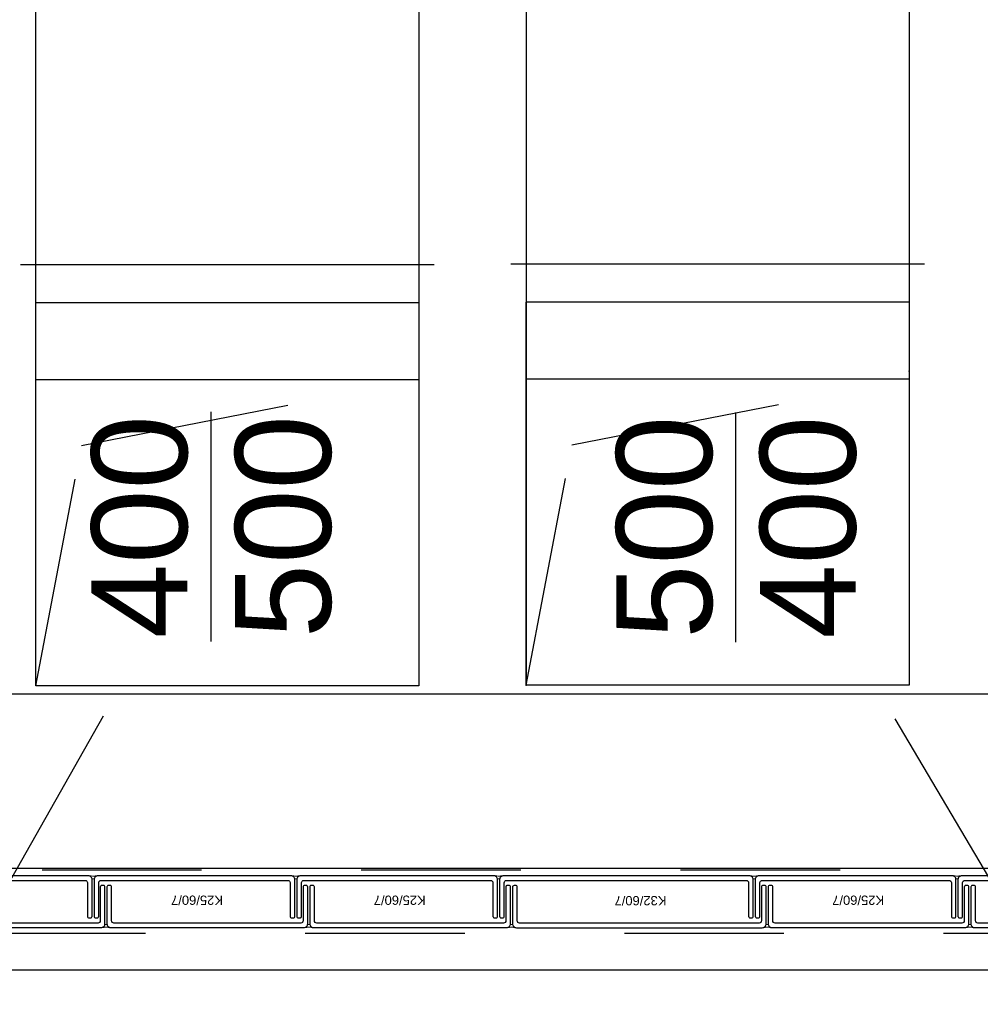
# Model space of a CAD drawing. Header units: metres. Extents: x 0 to 32.9, y 0 to 31.7.
# Tile 4 of 39: x 24.1 to 25.4, y 13.5 to 14.8. Entities that reach past the tile are written whole.
import ezdxf
from ezdxf.enums import TextEntityAlignment as Align

# ---------------------------------------------------------------- set-up
doc = ezdxf.new("R2010")
doc.units = ezdxf.units.M
doc.linetypes.add('Dash Style-1', pattern=[0.41664, 0.20828, -0.20836])
doc.linetypes.add('DGN Style 2', pattern=[0.457481, 0.274488, -0.182992])
for name, color, linetype in [('003ARCH_A', 7, 'Continuous'), ('003TX_TXT', 7, 'Continuous'), ('004TGA_L', 50, 'Continuous'), ('004TX_TXT', 7, 'Continuous')]:
    doc.layers.add(name, color=color, linetype=linetype)
doc.styles.add('ARIAL', font='arial.ttf')

msp = doc.modelspace()

# ---------------------------------------------------------------- linework, layer by layer
at = {"layer": '003ARCH_A', "color": 253}
for p, q in [((27.2924, 13.8848), (23.1924, 13.8848)), ((27.5164, 13.6573), (22.9683, 13.6573)), ((27.6502, 13.5245), (22.8345, 13.5245))]:
    msp.add_line(p, q, dxfattribs=at)
at = {"layer": '003ARCH_A', "color": 253, "linetype": 'Dash Style-1'}
for p, q in [((22.8833, 13.6555), (27.6014, 13.6555)), ((27.6014, 13.5725), (22.8833, 13.5725))]:
    msp.add_line(p, q, dxfattribs=at)
at = {"layer": '003ARCH_A', "color": 253, "linetype": 'Continuous', "lineweight": 18}
for p, q in [((24.1945, 13.6477), (24.1955, 13.6474)), ((24.1953, 13.6477), (24.1945, 13.6477)), ((24.1957, 13.6477), (24.1953, 13.6477)), ((24.1955, 13.6474), (24.1965, 13.6468)), ((24.196, 13.6477), (24.1957, 13.6477)), ((24.1965, 13.6476), (24.196, 13.6477)), ((24.1968, 13.6476), (24.1965, 13.6476)), ((24.1965, 13.6468), (24.1975, 13.6458)), ((24.1974, 13.6475), (24.1968, 13.6476)), ((24.1991, 13.6473), (24.1974, 13.6475)), ((24.1975, 13.6458), (24.1981, 13.6448)), ((24.1981, 13.6448), (24.1984, 13.6438)), ((24.1984, 13.6438), (24.1989, 13.6437)), ((24.1989, 13.6437), (24.1991, 13.6437)), ((24.1997, 13.6473), (24.1991, 13.6473)), ((24.1991, 13.6437), (24.1993, 13.6436)), ((24.1993, 13.6436), (24.1995, 13.6436)), ((24.1995, 13.6436), (24.1997, 13.6436)), ((24.2003, 13.6473), (24.1997, 13.6473)), ((24.1997, 13.6436), (24.1999, 13.6436)), ((24.1999, 13.6436), (24.2001, 13.6436)), ((24.2001, 13.6436), (24.2004, 13.6436)), ((24.2008, 13.6473), (24.2003, 13.6473)), ((24.2004, 13.6436), (24.2006, 13.6436)), ((24.2006, 13.6436), (24.201, 13.6437)), ((24.2015, 13.6473), (24.2008, 13.6473)), ((24.201, 13.6437), (24.2012, 13.6438)), ((24.2012, 13.6438), (24.2013, 13.6438)), ((24.2013, 13.6438), (24.2016, 13.6448)), ((24.202, 13.6474), (24.2015, 13.6473)), ((24.2016, 13.6448), (24.2022, 13.6458)), ((24.2024, 13.6474), (24.202, 13.6474)), ((24.2022, 13.6458), (24.2032, 13.6468)), ((24.2028, 13.6475), (24.2024, 13.6474)), ((24.2033, 13.6475), (24.2028, 13.6475)), ((24.2032, 13.6468), (24.2042, 13.6474)), ((24.2037, 13.6476), (24.2033, 13.6475)), ((24.2052, 13.6477), (24.2037, 13.6476)), ((24.2042, 13.6474), (24.2052, 13.6477)), ((24.4591, 13.6477), (24.4601, 13.6474)), ((24.4599, 13.6477), (24.4591, 13.6477)), ((24.4603, 13.6477), (24.4599, 13.6477)), ((24.4601, 13.6474), (24.4612, 13.6468)), ((24.4606, 13.6477), (24.4603, 13.6477)), ((24.4611, 13.6476), (24.4606, 13.6477)), ((24.4615, 13.6476), (24.4611, 13.6476)), ((24.4612, 13.6468), (24.4622, 13.6458)), ((24.462, 13.6475), (24.4615, 13.6476)), ((24.4637, 13.6473), (24.462, 13.6475)), ((24.4622, 13.6458), (24.4627, 13.6448)), ((24.4627, 13.6448), (24.4631, 13.6438)), ((24.4631, 13.6438), (24.4635, 13.6437)), ((24.4635, 13.6437), (24.4637, 13.6437)), ((24.4643, 13.6473), (24.4637, 13.6473)), ((24.4637, 13.6437), (24.4639, 13.6436)), ((24.4639, 13.6436), (24.4641, 13.6436)), ((24.4641, 13.6436), (24.4643, 13.6436)), ((24.4649, 13.6473), (24.4643, 13.6473)), ((24.4643, 13.6436), (24.4646, 13.6436)), ((24.4646, 13.6436), (24.4647, 13.6436)), ((24.4647, 13.6436), (24.465, 13.6436)), ((24.4655, 13.6473), (24.4649, 13.6473)), ((24.465, 13.6436), (24.4652, 13.6436)), ((24.4652, 13.6436), (24.4656, 13.6437)), ((24.4661, 13.6473), (24.4655, 13.6473)), ((24.4656, 13.6437), (24.4658, 13.6438)), ((24.4658, 13.6438), (24.4659, 13.6438)), ((24.4659, 13.6438), (24.4662, 13.6448)), ((24.4666, 13.6474), (24.4661, 13.6473)), ((24.4662, 13.6448), (24.4668, 13.6458)), ((24.467, 13.6474), (24.4666, 13.6474)), ((24.4668, 13.6458), (24.4678, 13.6468)), ((24.4674, 13.6475), (24.467, 13.6474)), ((24.4679, 13.6475), (24.4674, 13.6475)), ((24.4678, 13.6468), (24.4688, 13.6474)), ((24.4684, 13.6476), (24.4679, 13.6475)), ((24.4698, 13.6477), (24.4684, 13.6476)), ((24.4688, 13.6474), (24.4698, 13.6477)), ((24.7238, 13.6477), (24.7248, 13.6474)), ((24.7246, 13.6477), (24.7238, 13.6477)), ((24.725, 13.6477), (24.7246, 13.6477)), ((24.7248, 13.6474), (24.7258, 13.6468)), ((24.7253, 13.6477), (24.725, 13.6477)), ((24.7257, 13.6476), (24.7253, 13.6477)), ((24.7261, 13.6476), (24.7257, 13.6476)), ((24.7258, 13.6468), (24.7268, 13.6458)), ((24.7267, 13.6475), (24.7261, 13.6476)), ((24.7284, 13.6473), (24.7267, 13.6475)), ((24.7268, 13.6458), (24.7274, 13.6448)), ((24.7274, 13.6448), (24.7277, 13.6438)), ((24.7277, 13.6438), (24.7281, 13.6437)), ((24.7281, 13.6437), (24.7284, 13.6437)), ((24.729, 13.6473), (24.7284, 13.6473)), ((24.7284, 13.6437), (24.7286, 13.6436)), ((24.7286, 13.6436), (24.7288, 13.6436)), ((24.7288, 13.6436), (24.729, 13.6436)), ((24.7296, 13.6473), (24.729, 13.6473)), ((24.729, 13.6436), (24.7292, 13.6436)), ((24.7292, 13.6436), (24.7294, 13.6436)), ((24.7294, 13.6436), (24.7297, 13.6436)), ((24.7301, 13.6473), (24.7296, 13.6473)), ((24.7297, 13.6436), (24.7299, 13.6436)), ((24.7299, 13.6436), (24.7302, 13.6437)), ((24.7307, 13.6473), (24.7301, 13.6473)), ((24.7302, 13.6437), (24.7304, 13.6438)), ((24.7304, 13.6438), (24.7306, 13.6438)), ((24.7306, 13.6438), (24.7309, 13.6448)), ((24.7312, 13.6474), (24.7307, 13.6473)), ((24.7309, 13.6448), (24.7315, 13.6458)), ((24.7317, 13.6474), (24.7312, 13.6474)), ((24.7315, 13.6458), (24.7325, 13.6468)), ((24.7321, 13.6475), (24.7317, 13.6474)), ((24.7325, 13.6475), (24.7321, 13.6475)), ((24.733, 13.6476), (24.7325, 13.6475)), ((24.7325, 13.6468), (24.7335, 13.6474)), ((24.7345, 13.6477), (24.733, 13.6476)), ((24.7335, 13.6474), (24.7345, 13.6477)), ((25.0574, 13.6477), (25.0584, 13.6474)), ((25.0582, 13.6477), (25.0574, 13.6477)), ((25.0586, 13.6477), (25.0582, 13.6477)), ((25.0584, 13.6474), (25.0594, 13.6468)), ((25.0589, 13.6477), (25.0586, 13.6477)), ((25.0594, 13.6476), (25.0589, 13.6477)), ((25.0597, 13.6475), (25.0594, 13.6476)), ((25.0594, 13.6468), (25.0604, 13.6458)), ((25.0603, 13.6474), (25.0597, 13.6475)), ((25.062, 13.6473), (25.0603, 13.6474)), ((25.0604, 13.6458), (25.061, 13.6448)), ((25.061, 13.6448), (25.0613, 13.6438)), ((25.0613, 13.6438), (25.0618, 13.6437)), ((25.0618, 13.6437), (25.062, 13.6436)), ((25.0626, 13.6473), (25.062, 13.6473)), ((25.062, 13.6436), (25.0622, 13.6436)), ((25.0622, 13.6436), (25.0624, 13.6436)), ((25.0624, 13.6436), (25.0626, 13.6436)), ((25.0632, 13.6473), (25.0626, 13.6473)), ((25.0626, 13.6436), (25.0628, 13.6436)), ((25.0628, 13.6436), (25.063, 13.6436)), ((25.063, 13.6436), (25.0633, 13.6436)), ((25.0637, 13.6473), (25.0632, 13.6473)), ((25.0633, 13.6436), (25.0635, 13.6436)), ((25.0635, 13.6436), (25.0639, 13.6436)), ((25.0644, 13.6473), (25.0637, 13.6473)), ((25.0639, 13.6436), (25.0641, 13.6437)), ((25.0641, 13.6437), (25.0642, 13.6438)), ((25.0642, 13.6438), (25.0645, 13.6448)), ((25.0649, 13.6473), (25.0644, 13.6473)), ((25.0645, 13.6448), (25.0651, 13.6458)), ((25.0653, 13.6474), (25.0649, 13.6473)), ((25.0651, 13.6458), (25.0661, 13.6468)), ((25.0657, 13.6474), (25.0653, 13.6474)), ((25.0662, 13.6475), (25.0657, 13.6474)), ((25.0661, 13.6468), (25.0671, 13.6474)), ((25.0666, 13.6475), (25.0662, 13.6475)), ((25.0681, 13.6477), (25.0666, 13.6475)), ((25.0671, 13.6474), (25.0681, 13.6477)), ((25.3221, 13.6477), (25.3231, 13.6474)), ((25.3229, 13.6477), (25.3221, 13.6477)), ((25.3232, 13.6477), (25.3229, 13.6477)), ((25.3231, 13.6474), (25.3241, 13.6468)), ((25.3235, 13.6477), (25.3232, 13.6477)), ((25.324, 13.6476), (25.3235, 13.6477)), ((25.3244, 13.6476), (25.324, 13.6476)), ((25.3241, 13.6468), (25.3251, 13.6458)), ((25.3249, 13.6475), (25.3244, 13.6476)), ((25.3266, 13.6473), (25.3249, 13.6475)), ((25.3251, 13.6458), (25.3257, 13.6448)), ((25.3257, 13.6448), (25.326, 13.6438)), ((25.326, 13.6438), (25.3264, 13.6437)), ((25.3264, 13.6437), (25.3266, 13.6437)), ((25.3272, 13.6473), (25.3266, 13.6473)), ((25.3266, 13.6437), (25.3269, 13.6436)), ((25.3269, 13.6436), (25.3271, 13.6436)), ((25.3271, 13.6436), (25.3273, 13.6436)), ((25.3279, 13.6473), (25.3272, 13.6473)), ((25.3273, 13.6436), (25.3275, 13.6436)), ((25.3275, 13.6436), (25.3277, 13.6436)), ((25.3277, 13.6436), (25.3279, 13.6436)), ((25.3284, 13.6473), (25.3279, 13.6473)), ((25.3279, 13.6436), (25.3282, 13.6436)), ((25.3282, 13.6436), (25.3285, 13.6437)), ((25.329, 13.6473), (25.3284, 13.6473)), ((25.3285, 13.6437), (25.3287, 13.6438)), ((25.3287, 13.6438), (25.3288, 13.6438)), ((25.3288, 13.6438), (25.3292, 13.6448)), ((25.3295, 13.6474), (25.329, 13.6473)), ((25.3292, 13.6448), (25.3298, 13.6458)), ((25.33, 13.6474), (25.3295, 13.6474)), ((25.3298, 13.6458), (25.3308, 13.6468)), ((25.3304, 13.6475), (25.33, 13.6474)), ((25.3308, 13.6475), (25.3304, 13.6475)), ((25.3313, 13.6476), (25.3308, 13.6475)), ((25.3308, 13.6468), (25.3318, 13.6474)), ((25.3328, 13.6477), (25.3313, 13.6476)), ((25.3318, 13.6474), (25.3328, 13.6477)), ((24.215, 13.5831), (24.2153, 13.5841)), ((24.2153, 13.5841), (24.2157, 13.5842)), ((24.2157, 13.5842), (24.2159, 13.5842)), ((24.2159, 13.5842), (24.2161, 13.5843)), ((24.2161, 13.5843), (24.2164, 13.5843)), ((24.2164, 13.5843), (24.2166, 13.5843)), ((24.2166, 13.5843), (24.2168, 13.5843)), ((24.2168, 13.5843), (24.217, 13.5843)), ((24.217, 13.5843), (24.2172, 13.5843)), ((24.2172, 13.5843), (24.2174, 13.5843)), ((24.2174, 13.5843), (24.2178, 13.5842)), ((24.2178, 13.5842), (24.218, 13.5842)), ((24.218, 13.5842), (24.2181, 13.5841)), ((24.2181, 13.5841), (24.2185, 13.5831)), ((24.4796, 13.5831), (24.4799, 13.5841)), ((24.4799, 13.5841), (24.4804, 13.5842)), ((24.4804, 13.5842), (24.4806, 13.5842)), ((24.4806, 13.5842), (24.4808, 13.5843)), ((24.4808, 13.5843), (24.481, 13.5843)), ((24.481, 13.5843), (24.4812, 13.5843)), ((24.4812, 13.5843), (24.4814, 13.5843)), ((24.4814, 13.5843), (24.4816, 13.5843)), ((24.4816, 13.5843), (24.4819, 13.5843)), ((24.4819, 13.5843), (24.4821, 13.5843)), ((24.4821, 13.5843), (24.4825, 13.5842)), ((24.4825, 13.5842), (24.4827, 13.5842)), ((24.4827, 13.5842), (24.4828, 13.5841)), ((24.4828, 13.5841), (24.4831, 13.5831)), ((24.7443, 13.5831), (24.7446, 13.5841)), ((24.7446, 13.5841), (24.745, 13.5842)), ((24.745, 13.5842), (24.7452, 13.5842)), ((24.7452, 13.5842), (24.7455, 13.5842)), ((24.7455, 13.5842), (24.7457, 13.5843)), ((24.7457, 13.5843), (24.7459, 13.5843)), ((24.7459, 13.5843), (24.7461, 13.5843)), ((24.7461, 13.5843), (24.7463, 13.5843)), ((24.7463, 13.5843), (24.7465, 13.5842)), ((24.7465, 13.5842), (24.7468, 13.5842)), ((24.7468, 13.5842), (24.7471, 13.5842)), ((24.7471, 13.5842), (24.7473, 13.5841)), ((24.7473, 13.5841), (24.7474, 13.5841)), ((24.7474, 13.5841), (24.7478, 13.5831)), ((25.0779, 13.5831), (25.0782, 13.5841)), ((25.0782, 13.5841), (25.0786, 13.5842)), ((25.0786, 13.5842), (25.0789, 13.5842)), ((25.0789, 13.5842), (25.0791, 13.5843)), ((25.0791, 13.5843), (25.0793, 13.5843)), ((25.0793, 13.5843), (25.0795, 13.5843)), ((25.0795, 13.5843), (25.0797, 13.5843)), ((25.0797, 13.5843), (25.0799, 13.5843)), ((25.0799, 13.5843), (25.0802, 13.5843)), ((25.0802, 13.5843), (25.0804, 13.5843)), ((25.0804, 13.5843), (25.0807, 13.5842)), ((25.0807, 13.5842), (25.0809, 13.5842)), ((25.0809, 13.5842), (25.0811, 13.5841)), ((25.0811, 13.5841), (25.0814, 13.5831)), ((25.3426, 13.5831), (25.3429, 13.5841)), ((25.3429, 13.5841), (25.3433, 13.5842)), ((25.3433, 13.5842), (25.3435, 13.5842)), ((25.3435, 13.5842), (25.3437, 13.5843)), ((25.3437, 13.5843), (25.344, 13.5843)), ((25.344, 13.5843), (25.3441, 13.5843)), ((25.3441, 13.5843), (25.3444, 13.5843)), ((25.3444, 13.5843), (25.3446, 13.5843)), ((25.3446, 13.5843), (25.3448, 13.5843)), ((25.3448, 13.5843), (25.345, 13.5843)), ((25.345, 13.5843), (25.3454, 13.5842)), ((25.3454, 13.5842), (25.3456, 13.5842)), ((25.3456, 13.5842), (25.3457, 13.5841)), ((25.3457, 13.5841), (25.346, 13.5831)), ((24.2114, 13.5802), (24.2124, 13.5805)), ((24.2122, 13.5802), (24.2114, 13.5802)), ((24.2125, 13.5802), (24.2122, 13.5802)), ((24.2124, 13.5805), (24.2134, 13.5811)), ((24.2128, 13.5802), (24.2125, 13.5802)), ((24.2133, 13.5803), (24.2128, 13.5802)), ((24.2137, 13.5803), (24.2133, 13.5803)), ((24.2134, 13.5811), (24.2144, 13.5821)), ((24.2142, 13.5805), (24.2137, 13.5803)), ((24.2159, 13.5806), (24.2142, 13.5805)), ((24.2144, 13.5821), (24.215, 13.5831)), ((24.2165, 13.5806), (24.2159, 13.5806)), ((24.2172, 13.5806), (24.2165, 13.5806)), ((24.2177, 13.5806), (24.2172, 13.5806)), ((24.2183, 13.5806), (24.2177, 13.5806)), ((24.2188, 13.5805), (24.2183, 13.5806)), ((24.2185, 13.5831), (24.219, 13.5821)), ((24.2193, 13.5805), (24.2188, 13.5805)), ((24.219, 13.5821), (24.22, 13.5811)), ((24.2197, 13.5805), (24.2193, 13.5805)), ((24.2201, 13.5804), (24.2197, 13.5805)), ((24.22, 13.5811), (24.2211, 13.5805)), ((24.2206, 13.5803), (24.2201, 13.5804)), ((24.2221, 13.5802), (24.2206, 13.5803)), ((24.2211, 13.5805), (24.2221, 13.5802)), ((24.476, 13.5802), (24.477, 13.5805)), ((24.4768, 13.5802), (24.476, 13.5802)), ((24.4772, 13.5802), (24.4768, 13.5802)), ((24.477, 13.5805), (24.478, 13.5811)), ((24.4775, 13.5802), (24.4772, 13.5802)), ((24.478, 13.5803), (24.4775, 13.5802)), ((24.478, 13.5811), (24.479, 13.5821)), ((24.4783, 13.5803), (24.478, 13.5803)), ((24.4789, 13.5805), (24.4783, 13.5803)), ((24.4806, 13.5806), (24.4789, 13.5805)), ((24.479, 13.5821), (24.4796, 13.5831)), ((24.4812, 13.5806), (24.4806, 13.5806)), ((24.4818, 13.5806), (24.4812, 13.5806)), ((24.4823, 13.5806), (24.4818, 13.5806)), ((24.483, 13.5806), (24.4823, 13.5806)), ((24.4835, 13.5805), (24.483, 13.5806)), ((24.4831, 13.5831), (24.4837, 13.5821)), ((24.4839, 13.5805), (24.4835, 13.5805)), ((24.4837, 13.5821), (24.4847, 13.5811)), ((24.4843, 13.5805), (24.4839, 13.5805)), ((24.4848, 13.5804), (24.4843, 13.5805)), ((24.4847, 13.5811), (24.4857, 13.5805)), ((24.4852, 13.5803), (24.4848, 13.5804)), ((24.4867, 13.5802), (24.4852, 13.5803)), ((24.4857, 13.5805), (24.4867, 13.5802)), ((24.7407, 13.5802), (24.7417, 13.5805)), ((24.7415, 13.5802), (24.7407, 13.5802)), ((24.7418, 13.5802), (24.7415, 13.5802)), ((24.7417, 13.5805), (24.7427, 13.5811)), ((24.7421, 13.5802), (24.7418, 13.5802)), ((24.7426, 13.5803), (24.7421, 13.5802)), ((24.743, 13.5803), (24.7426, 13.5803)), ((24.7427, 13.5811), (24.7437, 13.5821)), ((24.7435, 13.5804), (24.743, 13.5803)), ((24.7452, 13.5806), (24.7435, 13.5804)), ((24.7437, 13.5821), (24.7443, 13.5831)), ((24.7458, 13.5806), (24.7452, 13.5806)), ((24.7465, 13.5806), (24.7458, 13.5806)), ((24.747, 13.5806), (24.7465, 13.5806)), ((24.7476, 13.5805), (24.747, 13.5806)), ((24.7481, 13.5805), (24.7476, 13.5805)), ((24.7478, 13.5831), (24.7484, 13.5821)), ((24.7486, 13.5805), (24.7481, 13.5805)), ((24.7484, 13.5821), (24.7494, 13.5811)), ((24.749, 13.5804), (24.7486, 13.5805)), ((24.7494, 13.5804), (24.749, 13.5804)), ((24.7494, 13.5811), (24.7504, 13.5805)), ((24.7499, 13.5803), (24.7494, 13.5804)), ((24.7514, 13.5802), (24.7499, 13.5803)), ((24.7504, 13.5805), (24.7514, 13.5802)), ((25.0743, 13.5802), (25.0753, 13.5805)), ((25.0751, 13.5802), (25.0743, 13.5802)), ((25.0755, 13.5802), (25.0751, 13.5802)), ((25.0753, 13.5805), (25.0763, 13.5811)), ((25.0758, 13.5802), (25.0755, 13.5802)), ((25.0762, 13.5803), (25.0758, 13.5802)), ((25.0766, 13.5803), (25.0762, 13.5803)), ((25.0763, 13.5811), (25.0773, 13.5821)), ((25.0772, 13.5805), (25.0766, 13.5803)), ((25.0789, 13.5806), (25.0772, 13.5805)), ((25.0773, 13.5821), (25.0779, 13.5831)), ((25.0795, 13.5806), (25.0789, 13.5806)), ((25.0801, 13.5806), (25.0795, 13.5806)), ((25.0806, 13.5806), (25.0801, 13.5806)), ((25.0812, 13.5806), (25.0806, 13.5806)), ((25.0817, 13.5805), (25.0812, 13.5806)), ((25.0814, 13.5831), (25.082, 13.5821)), ((25.0822, 13.5805), (25.0817, 13.5805)), ((25.082, 13.5821), (25.083, 13.5811)), ((25.0826, 13.5805), (25.0822, 13.5805)), ((25.083, 13.5804), (25.0826, 13.5805)), ((25.083, 13.5811), (25.084, 13.5805)), ((25.0835, 13.5803), (25.083, 13.5804)), ((25.085, 13.5802), (25.0835, 13.5803)), ((25.084, 13.5805), (25.085, 13.5802)), ((25.339, 13.5802), (25.34, 13.5805)), ((25.3397, 13.5802), (25.339, 13.5802)), ((25.3401, 13.5802), (25.3397, 13.5802)), ((25.34, 13.5805), (25.341, 13.5811)), ((25.3404, 13.5802), (25.3401, 13.5802)), ((25.3409, 13.5803), (25.3404, 13.5802)), ((25.3413, 13.5803), (25.3409, 13.5803)), ((25.341, 13.5811), (25.342, 13.5821)), ((25.3418, 13.5805), (25.3413, 13.5803)), ((25.3435, 13.5806), (25.3418, 13.5805)), ((25.342, 13.5821), (25.3426, 13.5831)), ((25.3441, 13.5806), (25.3435, 13.5806)), ((25.3447, 13.5806), (25.3441, 13.5806)), ((25.3453, 13.5806), (25.3447, 13.5806)), ((25.3459, 13.5806), (25.3453, 13.5806)), ((25.3464, 13.5805), (25.3459, 13.5806)), ((25.346, 13.5831), (25.3466, 13.5821)), ((25.3469, 13.5805), (25.3464, 13.5805)), ((25.3466, 13.5821), (25.3476, 13.5811)), ((25.3472, 13.5805), (25.3469, 13.5805)), ((25.3477, 13.5804), (25.3472, 13.5805)), ((25.3476, 13.5811), (25.3486, 13.5805)), ((25.3482, 13.5803), (25.3477, 13.5804)), ((25.3496, 13.5802), (25.3482, 13.5803)), ((25.3486, 13.5805), (25.3496, 13.5802))]:
    msp.add_line(p, q, dxfattribs=at)
at = {"layer": '003ARCH_A', "color": 253}
for points in [[(24.1936, 13.6478), (23.9415, 13.6478, 0.414214), (23.9365, 13.6428), (23.9365, 13.5948, 0.414214), (23.9385, 13.5928), (23.9406, 13.5928, 0.414214), (23.9426, 13.5948), (23.9426, 13.6388, -0.414214), (23.9456, 13.6418), (24.1895, 13.6418, -0.414214), (24.1925, 13.6388), (24.1925, 13.5948, 0.414214), (24.1945, 13.5928), (24.1966, 13.5928, 0.198912), (24.198, 13.5934, 0.198912), (24.1986, 13.5948), (24.1986, 13.6428, 0.198912), (24.1971, 13.6464, 0.198912), (24.1936, 13.6478)], [(24.4582, 13.6478), (24.2062, 13.6478, 0.414214), (24.2012, 13.6428), (24.2012, 13.5948, 0.414214), (24.2032, 13.5928), (24.2052, 13.5928, 0.414214), (24.2072, 13.5948), (24.2072, 13.6388, -0.414214), (24.2102, 13.6418), (24.4541, 13.6418, -0.414214), (24.4571, 13.6388), (24.4571, 13.5948, 0.414214), (24.4591, 13.5928), (24.4612, 13.5928, 0.198912), (24.4626, 13.5934, 0.198912), (24.4632, 13.5948), (24.4632, 13.6428, 0.198912), (24.4617, 13.6464, 0.198912), (24.4582, 13.6478)], [(24.7228, 13.6478), (24.4708, 13.6478, 0.414214), (24.4658, 13.6428), (24.4658, 13.5948, 0.414214), (24.4678, 13.5928), (24.4699, 13.5928, 0.414214), (24.4719, 13.5948), (24.4719, 13.6388, -0.414214), (24.4749, 13.6418), (24.7188, 13.6418, -0.414214), (24.7218, 13.6388), (24.7218, 13.5948, 0.414214), (24.7238, 13.5928), (24.7258, 13.5928, 0.198912), (24.7273, 13.5934, 0.198912), (24.7278, 13.5948), (24.7278, 13.6428, 0.198912), (24.7264, 13.6464, 0.198912), (24.7228, 13.6478)], [(25.0565, 13.6478), (24.7355, 13.6478, 0.414214), (24.7305, 13.6428), (24.7305, 13.5948, 0.414214), (24.7325, 13.5928), (24.7345, 13.5928, 0.414214), (24.7365, 13.5948), (24.7365, 13.6387, -0.414214), (24.7395, 13.6417), (25.0524, 13.6417, -0.414214), (25.0554, 13.6387), (25.0554, 13.5948, 0.414214), (25.0574, 13.5928), (25.0595, 13.5928, 0.198912), (25.0609, 13.5934, 0.198912), (25.0615, 13.5948), (25.0615, 13.6428, 0.198912), (25.06, 13.6463, 0.198912), (25.0565, 13.6478)], [(25.3211, 13.6478), (25.0691, 13.6478, 0.414214), (25.0641, 13.6428), (25.0641, 13.5948, 0.414214), (25.0661, 13.5928), (25.0682, 13.5928, 0.414214), (25.0702, 13.5948), (25.0702, 13.6388, -0.414214), (25.0732, 13.6418), (25.3171, 13.6418, -0.414214), (25.3201, 13.6388), (25.3201, 13.5948, 0.414214), (25.3221, 13.5928), (25.3241, 13.5928, 0.198912), (25.3255, 13.5934, 0.198912), (25.3261, 13.5948), (25.3261, 13.6428, 0.198912), (25.3247, 13.6464, 0.198912), (25.3211, 13.6478)], [(25.5858, 13.6478), (25.3337, 13.6478, 0.414214), (25.3287, 13.6428), (25.3287, 13.5948, 0.414214), (25.3307, 13.5928), (25.3328, 13.5928, 0.414214), (25.3348, 13.5948), (25.3348, 13.6388, -0.414214), (25.3378, 13.6418), (25.5817, 13.6418, -0.414214), (25.5847, 13.6388), (25.5847, 13.5948, 0.414214), (25.5867, 13.5928), (25.5888, 13.5928, 0.198912), (25.5902, 13.5934, 0.198912), (25.5908, 13.5948), (25.5908, 13.6428, 0.198912), (25.5893, 13.6464, 0.198912), (25.5858, 13.6478)], [(23.9584, 13.5801), (24.2104, 13.5801, 0.414214), (24.2154, 13.5851), (24.2154, 13.6331, 0.414214), (24.2134, 13.6351), (24.2113, 13.6351, 0.414214), (24.2093, 13.6331), (24.2093, 13.5891, -0.414214), (24.2063, 13.5861), (23.9624, 13.5861, -0.414214), (23.9594, 13.5891), (23.9594, 13.6331, 0.414214), (23.9574, 13.6351), (23.9554, 13.6351, 0.198912), (23.954, 13.6345, 0.198912), (23.9534, 13.6331), (23.9534, 13.5851, 0.198912), (23.9548, 13.5815, 0.198912), (23.9584, 13.5801)], [(24.223, 13.5801), (24.475, 13.5801, 0.414214), (24.48, 13.5851), (24.48, 13.6331, 0.414214), (24.478, 13.6351), (24.476, 13.6351, 0.414214), (24.474, 13.6331), (24.474, 13.5891, -0.414214), (24.471, 13.5861), (24.2271, 13.5861, -0.414214), (24.2241, 13.5891), (24.2241, 13.6331, 0.414214), (24.2221, 13.6351), (24.22, 13.6351, 0.198912), (24.2186, 13.6345, 0.198912), (24.218, 13.6331), (24.218, 13.5851, 0.198912), (24.2195, 13.5815, 0.198912), (24.223, 13.5801)], [(24.4876, 13.5801), (24.7397, 13.5801, 0.414214), (24.7447, 13.5851), (24.7447, 13.6331, 0.414214), (24.7427, 13.6351), (24.7406, 13.6351, 0.414214), (24.7386, 13.6331), (24.7386, 13.5891, -0.414214), (24.7356, 13.5861), (24.4917, 13.5861, -0.414214), (24.4887, 13.5891), (24.4887, 13.6331, 0.414214), (24.4867, 13.6351), (24.4846, 13.6351, 0.198912), (24.4832, 13.6345, 0.198912), (24.4826, 13.6331), (24.4826, 13.5851, 0.198912), (24.4841, 13.5815, 0.198912), (24.4876, 13.5801)], [(24.7523, 13.58), (25.0733, 13.58, 0.414214), (25.0783, 13.585), (25.0783, 13.633, 0.414214), (25.0763, 13.635), (25.0742, 13.635, 0.414214), (25.0722, 13.633), (25.0722, 13.5891, -0.414214), (25.0692, 13.5861), (24.7564, 13.5861, -0.414214), (24.7534, 13.5891), (24.7534, 13.633, 0.414214), (24.7514, 13.635), (24.7493, 13.635, 0.198912), (24.7479, 13.6344, 0.198912), (24.7473, 13.633), (24.7473, 13.585, 0.198912), (24.7488, 13.5815, 0.198912), (24.7523, 13.58)], [(25.0859, 13.5801), (25.338, 13.5801, 0.414214), (25.343, 13.5851), (25.343, 13.6331, 0.414214), (25.341, 13.6351), (25.3389, 13.6351, 0.414214), (25.3369, 13.6331), (25.3369, 13.5891, -0.414214), (25.3339, 13.5861), (25.09, 13.5861, -0.414214), (25.087, 13.5891), (25.087, 13.6331, 0.414214), (25.085, 13.6351), (25.0829, 13.6351, 0.198912), (25.0815, 13.6345, 0.198912), (25.0809, 13.6331), (25.0809, 13.5851, 0.198912), (25.0824, 13.5815, 0.198912), (25.0859, 13.5801)], [(25.3506, 13.5801), (25.6026, 13.5801, 0.414214), (25.6076, 13.5851), (25.6076, 13.6331, 0.414214), (25.6056, 13.6351), (25.6036, 13.6351, 0.414214), (25.6016, 13.6331), (25.6016, 13.5891, -0.414214), (25.5986, 13.5861), (25.3546, 13.5861, -0.414214), (25.3516, 13.5891), (25.3516, 13.6331, 0.414214), (25.3496, 13.6351), (25.3476, 13.6351, 0.198912), (25.3462, 13.6345, 0.198912), (25.3456, 13.6331), (25.3456, 13.5851, 0.198912), (25.347, 13.5815, 0.198912), (25.3506, 13.5801)]]:
    msp.add_lwpolyline(points, format="xyb", close=True, dxfattribs=at)
at = {"layer": '003ARCH_A', "color": 253, "lineweight": 18}
for points in [[(24.2093, 13.5952), (24.2093, 13.6331, -0.414214), (24.2114, 13.6351), (24.2134, 13.6351, -0.414214), (24.2154, 13.6331), (24.2154, 13.5952)], [(24.474, 13.5952), (24.474, 13.6331, -0.414214), (24.476, 13.6351), (24.478, 13.6351, -0.414214), (24.48, 13.6331), (24.48, 13.5952)], [(25.0723, 13.5952), (25.0723, 13.6331, -0.414214), (25.0743, 13.6351), (25.0763, 13.6351, -0.414214), (25.0783, 13.6331), (25.0783, 13.5952)], [(25.3369, 13.5952), (25.3369, 13.6331, -0.414214), (25.3389, 13.6351), (25.3409, 13.6351, -0.414214), (25.343, 13.6331), (25.343, 13.5952)], [(24.1925, 13.6327), (24.1925, 13.5948, 0.414214), (24.1945, 13.5928), (24.1965, 13.5928, 0.414214), (24.1985, 13.5948), (24.1985, 13.6327)], [(24.2072, 13.6327), (24.2072, 13.5948, -0.414214), (24.2052, 13.5928), (24.2032, 13.5928, -0.414214), (24.2012, 13.5948), (24.2012, 13.6327)], [(24.4571, 13.6327), (24.4571, 13.5948, 0.414214), (24.4591, 13.5928), (24.4612, 13.5928, 0.414214), (24.4632, 13.5948), (24.4632, 13.6327)], [(24.4718, 13.6327), (24.4718, 13.5948, -0.414214), (24.4698, 13.5928), (24.4678, 13.5928, -0.414214), (24.4658, 13.5948), (24.4658, 13.6327)], [(24.7218, 13.6327), (24.7218, 13.5948, 0.414214), (24.7238, 13.5928), (24.7258, 13.5928, 0.414214), (24.7278, 13.5948), (24.7278, 13.6327)], [(24.7365, 13.6327), (24.7365, 13.5948, -0.414214), (24.7345, 13.5928), (24.7325, 13.5928, -0.414214), (24.7305, 13.5948), (24.7305, 13.6327)], [(24.7387, 13.5952), (24.7387, 13.633, -0.414214), (24.7407, 13.6351), (24.7427, 13.6351, -0.414214), (24.7447, 13.633), (24.7447, 13.5952)], [(25.0554, 13.6327), (25.0554, 13.5948, 0.414214), (25.0574, 13.5928), (25.0594, 13.5928, 0.414214), (25.0614, 13.5948), (25.0614, 13.6327)], [(25.0701, 13.6327), (25.0701, 13.5948, -0.414214), (25.0681, 13.5928), (25.0661, 13.5928, -0.414214), (25.0641, 13.5948), (25.0641, 13.6327)], [(25.3201, 13.6327), (25.3201, 13.5948, 0.414214), (25.3221, 13.5928), (25.3241, 13.5928, 0.414214), (25.3261, 13.5948), (25.3261, 13.6327)], [(25.3348, 13.6327), (25.3348, 13.5948, -0.414214), (25.3328, 13.5928), (25.3308, 13.5928, -0.414214), (25.3287, 13.5948), (25.3287, 13.6327)]]:
    msp.add_lwpolyline(points, format="xyb", dxfattribs=at)
at = {"layer": '003TX_TXT', "color": 7}
for p, q in [((24.3539, 13.9534), (24.3539, 14.2534)), ((25.0388, 13.9526), (25.0388, 14.2526))]:
    msp.add_line(p, q, dxfattribs=at)
at = {"layer": '004TGA_L', "color": 7}
for p, q in [((24.7651, 17.4915), (24.7651, 13.8965)), ((25.2651, 17.4915), (25.2651, 13.8965)), ((24.7451, 14.4465), (25.2851, 14.4465)), ((25.2651, 14.3965), (24.7651, 14.3965)), ((24.7651, 14.3965), (24.7651, 14.3965)), ((24.7651, 14.2965), (24.7651, 14.3965)), ((25.2651, 14.3965), (25.2651, 14.3965)), ((25.2651, 14.3965), (25.2651, 14.2965))]:
    msp.add_line(p, q, dxfattribs=at)
at = {"layer": '004TGA_L', "color": 51}
for p, q in [((24.1251, 13.8956), (24.1251, 16.1124)), ((24.6251, 16.0624), (24.6251, 13.8956)), ((24.1051, 14.4456), (24.6451, 14.4456)), ((24.6251, 14.3956), (24.1251, 14.3956))]:
    msp.add_line(p, q, dxfattribs=at)
at = {"layer": '004TGA_L', "color": 51, "linetype": 'DGN Style 2'}
for p, q in [((24.1849, 14.2093), (24.6251, 14.2956)), ((24.1251, 13.8956), (24.1849, 14.2093))]:
    msp.add_line(p, q, dxfattribs=at)
at = {"layer": '004TGA_L', "color": 7, "linetype": 'DGN Style 2'}
for p, q in [((24.8249, 14.2103), (25.2651, 14.2965)), ((24.7651, 13.8965), (24.8249, 14.2103))]:
    msp.add_line(p, q, dxfattribs=at)
at = {"layer": '004TGA_L', "color": 51}
msp.add_lwpolyline([(24.1251, 14.2956), (24.6251, 14.2956), (24.6251, 13.8956), (24.1251, 13.8956)], close=True, dxfattribs=at)
at = {"layer": '004TGA_L', "color": 7}
msp.add_lwpolyline([(24.7651, 14.2965), (25.2651, 14.2965), (25.2651, 13.8965), (24.7651, 13.8965)], close=True, dxfattribs=at)
for p in [(25.2651, 14.3065), (25.2651, 14.2965), (24.7651, 13.8965)]:
    msp.add_point(p, dxfattribs=at)
at = {"layer": '004TX_TXT', "color": 7}
for p, q in [((23.4847, 12.5712), (24.2136, 13.8566)), ((26.0334, 12.5207), (25.2467, 13.8524))]:
    msp.add_line(p, q, dxfattribs=at)

# ---------------------------------------------------------------- texts
at = {"layer": '003ARCH_A', "color": 253, "char_height": 0.01212, "attachment_point": 1, "rotation": 180, "line_spacing_factor": 0.967741, "style": 'ARIAL'}
for s, insert in [('K25/60/7', (24.3694, 13.6098)), ('K25/60/7', (24.634, 13.6098)), ('K32/60/7', (24.9482, 13.6092)), ('K25/60/7', (25.2323, 13.6098))]:
    msp.add_mtext(s, dxfattribs=dict(at, insert=insert))
at = {"layer": '003TX_TXT', "color": 7, "style": 'ARIAL'}
for s, p in [('400', (24.2602, 14.1034)), ('500', (24.4477, 14.1034)), ('500', (24.9451, 14.1026)), ('400', (25.1326, 14.1026))]:
    msp.add_text(s, height=0.125, rotation=90, dxfattribs=at).set_placement(p, align=Align.MIDDLE_CENTER)

doc.saveas('drawing.dxf')
